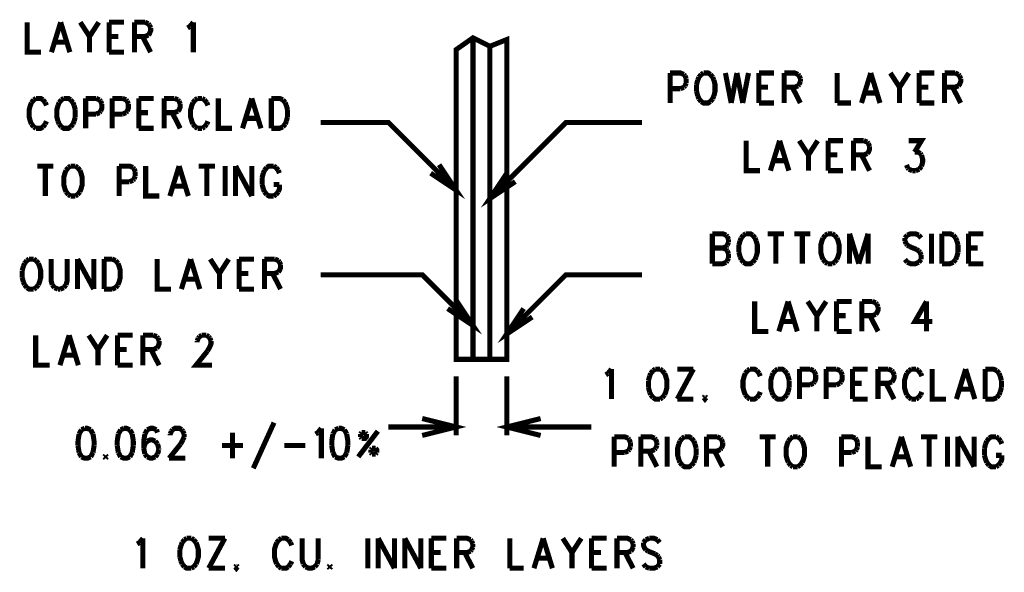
# Model space of a CAD drawing. Extents: x 7.3 to 19.8, y 4.7 to 11.6.
# Tile 8 of 14: x 13 to 15.9, y 4.7 to 6.4. Entities that reach past the tile are written whole.
import ezdxf

# ---------------------------------------------------------------- set-up
doc = ezdxf.new("R2010")
doc.units = 0
doc.layers.add('DD_PHO', color=6, linetype='CONTINUOUS')

msp = doc.modelspace()

# ---------------------------------------------------------------- linework, layer by layer
at = {"layer": 'DD_PHO', "const_width": 0.015}
for points in [[(13.0325, 6.37109), (13.0325, 6.2825), (13.0734, 6.2825)], [(13.13136, 6.37109), (13.10409, 6.2825)], [(13.13136, 6.37109), (13.15863, 6.2825)], [(13.18931, 6.37109), (13.21659, 6.3289)], [(13.24386, 6.37109), (13.21659, 6.3289)], [(13.27454, 6.37109), (13.27454, 6.2825)], [(13.27454, 6.37109), (13.31886, 6.37109)], [(13.34954, 6.37109), (13.34954, 6.2825)], [(13.34954, 6.37109), (13.38022, 6.37109)], [(13.38022, 6.37109), (13.39045, 6.36687)], [(13.39045, 6.36687), (13.39386, 6.36265)], [(13.51318, 6.35843), (13.5234, 6.37109)], [(13.5234, 6.37109), (13.5234, 6.2825)], [(13.39727, 6.35421), (13.39727, 6.34578), (13.39386, 6.33734), (13.39045, 6.33312)], [(13.39386, 6.36265), (13.39727, 6.35421)], [(13.50636, 6.35421), (13.51318, 6.35843)], [(13.11431, 6.31203), (13.1484, 6.31203)], [(13.21659, 6.3289), (13.21659, 6.2825)], [(13.27454, 6.3289), (13.30181, 6.3289)], [(13.38022, 6.3289), (13.34954, 6.3289)], [(13.3734, 6.3289), (13.39727, 6.2825)], [(13.39045, 6.33312), (13.38022, 6.3289)], [(14.3, 5.375), (14.3, 6.29), (14.35, 6.325), (14.4, 6.3), (14.45, 6.32), (14.45, 5.375), (14.3, 5.375)], [(14.35, 6.325), (14.35, 5.375)], [(13.27454, 6.2825), (13.31886, 6.2825)], [(14.4, 6.3), (14.4, 5.375)], [(14.9325, 6.22109), (14.9325, 6.1325)], [(14.9325, 6.22109), (14.96318, 6.22109), (14.9734, 6.21687)], [(15.03136, 6.22109), (15.02454, 6.21687)], [(15.05181, 6.21687), (15.045, 6.22109), (15.03136, 6.22109)], [(15.09613, 6.22109), (15.11318, 6.1325)], [(15.13022, 6.22109), (15.11318, 6.1325)], [(15.13022, 6.22109), (15.14727, 6.1325)], [(15.16431, 6.22109), (15.14727, 6.1325)], [(15.195, 6.22109), (15.195, 6.1325)], [(15.195, 6.22109), (15.23931, 6.22109)], [(15.27, 6.22109), (15.27, 6.1325)], [(15.27, 6.22109), (15.30068, 6.22109), (15.3109, 6.21687)], [(15.42681, 6.22109), (15.42681, 6.1325)], [(15.52568, 6.22109), (15.4984, 6.1325)], [(15.52568, 6.22109), (15.55295, 6.1325)], [(15.58363, 6.22109), (15.6109, 6.1789)], [(15.63818, 6.22109), (15.6109, 6.1789)], [(15.66886, 6.22109), (15.66886, 6.1325)], [(15.66886, 6.22109), (15.71318, 6.22109)], [(15.74386, 6.22109), (15.74386, 6.1325)], [(15.74386, 6.22109), (15.77454, 6.22109)], [(15.77454, 6.22109), (15.78477, 6.21687)], [(14.9734, 6.21687), (14.97681, 6.21265)], [(14.97681, 6.21265), (14.98022, 6.20421)], [(14.98022, 6.19156), (14.97681, 6.18312)], [(14.98022, 6.20421), (14.98022, 6.19156)], [(15.01431, 6.2), (15.0109, 6.18734)], [(15.01772, 6.20843), (15.01431, 6.2)], [(15.02454, 6.21687), (15.01772, 6.20843)], [(15.05863, 6.20843), (15.05181, 6.21687)], [(15.06204, 6.2), (15.05863, 6.20843)], [(15.06204, 6.15359), (15.06545, 6.16625), (15.06545, 6.18734), (15.06204, 6.2)], [(15.3109, 6.21687), (15.31431, 6.21265)], [(15.31431, 6.21265), (15.31772, 6.20421)], [(15.31772, 6.19578), (15.31431, 6.18734)], [(15.31772, 6.20421), (15.31772, 6.19578)], [(15.78477, 6.21687), (15.78818, 6.21265)], [(15.79159, 6.20421), (15.79159, 6.19578), (15.78818, 6.18734), (15.78477, 6.18312)], [(15.78818, 6.21265), (15.79159, 6.20421)], [(14.96318, 6.17468), (14.9325, 6.17468)], [(14.9734, 6.1789), (14.96318, 6.17468)], [(14.97681, 6.18312), (14.9734, 6.1789)], [(15.0109, 6.18734), (15.0109, 6.16625)], [(15.0109, 6.16625), (15.01431, 6.15359)], [(15.195, 6.1789), (15.22227, 6.1789)], [(15.30068, 6.1789), (15.27, 6.1789)], [(15.29386, 6.1789), (15.31772, 6.1325)], [(15.3109, 6.18312), (15.30068, 6.1789)], [(15.31431, 6.18734), (15.3109, 6.18312)], [(15.6109, 6.1789), (15.6109, 6.1325)], [(15.66886, 6.1789), (15.69613, 6.1789)], [(15.77454, 6.1789), (15.74386, 6.1789)], [(15.76772, 6.1789), (15.79159, 6.1325)], [(15.78477, 6.18312), (15.77454, 6.1789)], [(13.045, 6.13343), (13.04159, 6.125), (13.03818, 6.11234), (13.03818, 6.09125), (13.04159, 6.07859), (13.045, 6.07015)], [(13.05181, 6.14187), (13.045, 6.13343)], [(13.05863, 6.14609), (13.05181, 6.14187)], [(13.07909, 6.14187), (13.07227, 6.14609), (13.05863, 6.14609)], [(13.0859, 6.13343), (13.07909, 6.14187)], [(13.08931, 6.125), (13.0859, 6.13343)], [(13.12681, 6.13343), (13.1234, 6.125)], [(13.13363, 6.14187), (13.12681, 6.13343)], [(13.14045, 6.14609), (13.13363, 6.14187)], [(13.1609, 6.14187), (13.15409, 6.14609), (13.14045, 6.14609)], [(13.16772, 6.13343), (13.1609, 6.14187)], [(13.17113, 6.125), (13.16772, 6.13343)], [(13.20522, 6.14609), (13.20522, 6.0575)], [(13.20522, 6.14609), (13.2359, 6.14609)], [(13.2359, 6.14609), (13.24613, 6.14187)], [(13.24613, 6.14187), (13.24954, 6.13765)], [(13.24954, 6.13765), (13.25295, 6.12921)], [(13.28363, 6.14609), (13.28363, 6.0575)], [(13.28363, 6.14609), (13.31431, 6.14609)], [(13.31431, 6.14609), (13.32454, 6.14187)], [(13.32454, 6.14187), (13.32795, 6.13765)], [(13.32795, 6.13765), (13.33136, 6.12921)], [(13.36204, 6.14609), (13.36204, 6.0575)], [(13.36204, 6.14609), (13.40636, 6.14609)], [(13.43704, 6.14609), (13.43704, 6.0575)], [(13.43704, 6.14609), (13.46772, 6.14609)], [(13.46772, 6.14609), (13.47795, 6.14187)], [(13.47795, 6.14187), (13.48136, 6.13765)], [(13.48136, 6.13765), (13.48477, 6.12921)], [(13.52227, 6.13343), (13.51886, 6.125), (13.51545, 6.11234), (13.51545, 6.09125), (13.51886, 6.07859), (13.52227, 6.07015)], [(13.52909, 6.14187), (13.52227, 6.13343)], [(13.5359, 6.14609), (13.52909, 6.14187)], [(13.54954, 6.14609), (13.5359, 6.14609)], [(13.55636, 6.14187), (13.54954, 6.14609)], [(13.56318, 6.13343), (13.55636, 6.14187)], [(13.56659, 6.125), (13.56318, 6.13343)], [(13.59727, 6.14609), (13.59727, 6.0575), (13.63818, 6.0575)], [(13.69613, 6.14609), (13.66886, 6.0575)], [(13.69613, 6.14609), (13.7234, 6.0575)], [(13.75409, 6.14609), (13.75409, 6.0575)], [(13.75409, 6.14609), (13.77795, 6.14609), (13.78818, 6.14187)], [(13.78818, 6.14187), (13.795, 6.13343)], [(13.795, 6.13343), (13.7984, 6.125)], [(15.01431, 6.15359), (15.01772, 6.14515)], [(15.01772, 6.14515), (15.02454, 6.13671)], [(15.02454, 6.13671), (15.03136, 6.1325), (15.045, 6.1325), (15.05181, 6.13671)], [(15.05181, 6.13671), (15.05863, 6.14515)], [(15.05863, 6.14515), (15.06204, 6.15359)], [(15.50863, 6.16203), (15.54272, 6.16203)], [(13.1234, 6.125), (13.12, 6.11234), (13.12, 6.09125), (13.1234, 6.07859)], [(13.17454, 6.11234), (13.17113, 6.125)], [(13.17454, 6.09125), (13.17454, 6.11234)], [(13.24954, 6.10812), (13.24613, 6.1039)], [(13.25295, 6.12921), (13.25295, 6.11656), (13.24954, 6.10812)], [(13.32795, 6.10812), (13.32454, 6.1039)], [(13.33136, 6.12921), (13.33136, 6.11656), (13.32795, 6.10812)], [(13.47795, 6.10812), (13.46772, 6.1039)], [(13.48477, 6.12921), (13.48477, 6.12078), (13.48136, 6.11234), (13.47795, 6.10812)], [(13.7984, 6.125), (13.80181, 6.11234)], [(13.80181, 6.11234), (13.80181, 6.09125)], [(15.195, 6.1325), (15.23931, 6.1325)], [(15.42681, 6.1325), (15.46772, 6.1325)], [(15.66886, 6.1325), (15.71318, 6.1325)], [(13.0859, 6.07015), (13.08931, 6.07859)], [(13.1234, 6.07859), (13.12681, 6.07015)], [(13.16772, 6.07015), (13.17113, 6.07859)], [(13.17113, 6.07859), (13.17454, 6.09125)], [(13.2359, 6.09968), (13.20522, 6.09968)], [(13.24613, 6.1039), (13.2359, 6.09968)], [(13.31431, 6.09968), (13.28363, 6.09968)], [(13.32454, 6.1039), (13.31431, 6.09968)], [(13.36204, 6.1039), (13.38931, 6.1039)], [(13.46772, 6.1039), (13.43704, 6.1039)], [(13.4609, 6.1039), (13.48477, 6.0575)], [(13.56318, 6.07015), (13.56659, 6.07859)], [(13.67909, 6.08703), (13.71318, 6.08703)], [(13.7984, 6.07859), (13.795, 6.07015)], [(13.80181, 6.09125), (13.7984, 6.07859)], [(13.9, 6.075), (14.1, 6.075), (14.3, 5.875)], [(14.85, 6.075), (14.625, 6.075), (14.4, 5.85)], [(13.045, 6.07015), (13.05181, 6.06171)], [(13.05181, 6.06171), (13.05863, 6.0575)], [(13.05863, 6.0575), (13.07227, 6.0575), (13.07909, 6.06171)], [(13.07909, 6.06171), (13.0859, 6.07015)], [(13.12681, 6.07015), (13.13363, 6.06171)], [(13.13363, 6.06171), (13.14045, 6.0575), (13.15409, 6.0575), (13.1609, 6.06171)], [(13.1609, 6.06171), (13.16772, 6.07015)], [(13.36204, 6.0575), (13.40636, 6.0575)], [(13.52227, 6.07015), (13.52909, 6.06171)], [(13.52909, 6.06171), (13.5359, 6.0575)], [(13.5359, 6.0575), (13.54954, 6.0575)], [(13.54954, 6.0575), (13.55636, 6.06171)], [(13.55636, 6.06171), (13.56318, 6.07015)], [(13.78818, 6.06171), (13.77795, 6.0575), (13.75409, 6.0575)], [(13.795, 6.07015), (13.78818, 6.06171)], [(15.1575, 6.02109), (15.1575, 5.9325), (15.1984, 5.9325)], [(15.25636, 6.02109), (15.22909, 5.9325)], [(15.25636, 6.02109), (15.28363, 5.9325)], [(15.31431, 6.02109), (15.34159, 5.9789)], [(15.36886, 6.02109), (15.34159, 5.9789)], [(15.39954, 6.02109), (15.39954, 5.9325)], [(15.39954, 6.02109), (15.44386, 6.02109)], [(15.47454, 6.02109), (15.47454, 5.9325)], [(15.47454, 6.02109), (15.50522, 6.02109)], [(15.50522, 6.02109), (15.51545, 6.01687)], [(15.51545, 6.01687), (15.51886, 6.01265)], [(15.63818, 6.02109), (15.67568, 6.02109), (15.65522, 5.98734)], [(15.52227, 6.00421), (15.52227, 5.99578), (15.51886, 5.98734), (15.51545, 5.98312)], [(15.51886, 6.01265), (15.52227, 6.00421)], [(15.23931, 5.96203), (15.2734, 5.96203)], [(15.34159, 5.9789), (15.34159, 5.9325)], [(15.39954, 5.9789), (15.42681, 5.9789)], [(15.50522, 5.9789), (15.47454, 5.9789)], [(15.4984, 5.9789), (15.52227, 5.9325)], [(15.51545, 5.98312), (15.50522, 5.9789)], [(15.65522, 5.98734), (15.66545, 5.98734), (15.67227, 5.98312)], [(15.67227, 5.98312), (15.67568, 5.9789)], [(15.67568, 5.9789), (15.67909, 5.96625), (15.67909, 5.95781), (15.67568, 5.94515)], [(13.06204, 5.94609), (13.10977, 5.94609)], [(13.0859, 5.94609), (13.0859, 5.8575)], [(13.14727, 5.93343), (13.14386, 5.925), (13.14045, 5.91234), (13.14045, 5.89125), (13.14386, 5.87859), (13.14727, 5.87015)], [(13.15409, 5.94187), (13.14727, 5.93343)], [(13.1609, 5.94609), (13.15409, 5.94187)], [(13.17454, 5.94609), (13.1609, 5.94609)], [(13.18136, 5.94187), (13.17454, 5.94609)], [(13.18818, 5.93343), (13.18136, 5.94187)], [(13.18818, 5.87015), (13.19159, 5.87859), (13.195, 5.89125), (13.195, 5.91234), (13.19159, 5.925), (13.18818, 5.93343)], [(13.30409, 5.94609), (13.30409, 5.8575)], [(13.30409, 5.94609), (13.33477, 5.94609), (13.345, 5.94187)], [(13.345, 5.94187), (13.3484, 5.93765)], [(13.3484, 5.93765), (13.35181, 5.92921)], [(13.3825, 5.94609), (13.3825, 5.8575), (13.4234, 5.8575)], [(13.48136, 5.94609), (13.45409, 5.8575)], [(13.48136, 5.94609), (13.50863, 5.8575)], [(13.53931, 5.94609), (13.58704, 5.94609)], [(13.56318, 5.94609), (13.56318, 5.8575)], [(13.61772, 5.94609), (13.61772, 5.8575)], [(13.6484, 5.94609), (13.6484, 5.8575)], [(13.6484, 5.94609), (13.69613, 5.8575)], [(13.69613, 5.94609), (13.69613, 5.8575)], [(13.73363, 5.93343), (13.73022, 5.925)], [(13.74045, 5.94187), (13.73363, 5.93343)], [(13.7609, 5.94609), (13.74727, 5.94609), (13.74045, 5.94187)], [(13.76772, 5.94187), (13.7609, 5.94609)], [(13.77454, 5.93343), (13.76772, 5.94187)], [(13.77795, 5.925), (13.77454, 5.93343)], [(14.25, 5.95), (14.3, 5.875), (14.225, 5.925)], [(15.39954, 5.9325), (15.44386, 5.9325)], [(15.63477, 5.94093), (15.63136, 5.94937)], [(15.63818, 5.93671), (15.63477, 5.94093)], [(15.6484, 5.9325), (15.63818, 5.93671)], [(15.65863, 5.9325), (15.6484, 5.9325)], [(15.66886, 5.93671), (15.65863, 5.9325)], [(15.67568, 5.94515), (15.66886, 5.93671)], [(13.345, 5.9039), (13.33477, 5.89968)], [(13.3484, 5.90812), (13.345, 5.9039)], [(13.35181, 5.91656), (13.3484, 5.90812)], [(13.35181, 5.92921), (13.35181, 5.91656)], [(13.73022, 5.925), (13.72681, 5.91234)], [(13.72681, 5.91234), (13.72681, 5.89125)], [(14.45, 5.925), (14.4, 5.85), (14.475, 5.9)], [(13.33477, 5.89968), (13.30409, 5.89968)], [(13.46431, 5.88703), (13.4984, 5.88703)], [(13.72681, 5.89125), (13.73022, 5.87859)], [(13.73022, 5.87859), (13.73363, 5.87015)], [(13.7609, 5.89125), (13.77795, 5.89125)], [(13.77454, 5.87015), (13.77795, 5.87859), (13.77795, 5.89125)], [(13.14727, 5.87015), (13.15409, 5.86171)], [(13.15409, 5.86171), (13.1609, 5.8575)], [(13.1609, 5.8575), (13.17454, 5.8575)], [(13.17454, 5.8575), (13.18136, 5.86171)], [(13.18136, 5.86171), (13.18818, 5.87015)], [(13.73363, 5.87015), (13.74045, 5.86171)], [(13.74045, 5.86171), (13.74727, 5.8575), (13.7609, 5.8575)], [(13.7609, 5.8575), (13.76772, 5.86171)], [(13.76772, 5.86171), (13.77454, 5.87015)], [(15.0575, 5.74609), (15.0575, 5.6575)], [(15.0575, 5.74609), (15.08818, 5.74609), (15.0984, 5.74187)], [(15.0984, 5.74187), (15.10181, 5.73765)], [(15.10181, 5.73765), (15.10522, 5.72921)], [(15.10522, 5.72921), (15.10522, 5.72078)], [(15.14272, 5.73343), (15.13931, 5.725)], [(15.14954, 5.74187), (15.14272, 5.73343)], [(15.15636, 5.74609), (15.14954, 5.74187)], [(15.17681, 5.74187), (15.17, 5.74609), (15.15636, 5.74609)], [(15.18363, 5.73343), (15.17681, 5.74187)], [(15.18704, 5.725), (15.18363, 5.73343)], [(15.22113, 5.74609), (15.26886, 5.74609)], [(15.245, 5.74609), (15.245, 5.6575)], [(15.29954, 5.74609), (15.34727, 5.74609)], [(15.3234, 5.74609), (15.3234, 5.6575)], [(15.38477, 5.73343), (15.38136, 5.725), (15.37795, 5.71234), (15.37795, 5.69125), (15.38136, 5.67859), (15.38477, 5.67015)], [(15.39159, 5.74187), (15.38477, 5.73343)], [(15.3984, 5.74609), (15.39159, 5.74187)], [(15.41204, 5.74609), (15.3984, 5.74609)], [(15.41886, 5.74187), (15.41204, 5.74609)], [(15.42568, 5.73343), (15.41886, 5.74187)], [(15.42568, 5.67015), (15.42909, 5.67859), (15.4325, 5.69125), (15.4325, 5.71234), (15.42909, 5.725), (15.42568, 5.73343)], [(15.46318, 5.74609), (15.46318, 5.6575)], [(15.46318, 5.74609), (15.49045, 5.6575)], [(15.51772, 5.74609), (15.49045, 5.6575)], [(15.51772, 5.74609), (15.51772, 5.6575)], [(15.63363, 5.74187), (15.62681, 5.73343)], [(15.62681, 5.73343), (15.62681, 5.725)], [(15.66772, 5.74187), (15.6575, 5.74609), (15.64386, 5.74609), (15.63363, 5.74187)], [(15.67454, 5.73343), (15.66772, 5.74187)], [(15.70522, 5.74609), (15.70522, 5.6575)], [(15.7359, 5.74609), (15.7359, 5.6575)], [(15.7359, 5.74609), (15.75977, 5.74609), (15.77, 5.74187)], [(15.77, 5.74187), (15.77681, 5.73343)], [(15.77681, 5.73343), (15.78022, 5.725)], [(15.81431, 5.74609), (15.81431, 5.6575)], [(15.81431, 5.74609), (15.85863, 5.74609)], [(15.0575, 5.7039), (15.08818, 5.7039)], [(15.0984, 5.70812), (15.08818, 5.7039)], [(15.08818, 5.7039), (15.0984, 5.69968)], [(15.10181, 5.71234), (15.0984, 5.70812)], [(15.0984, 5.69968), (15.10181, 5.69546)], [(15.10522, 5.72078), (15.10181, 5.71234)], [(15.13931, 5.725), (15.1359, 5.71234)], [(15.1359, 5.71234), (15.1359, 5.69125)], [(15.18704, 5.67859), (15.19045, 5.69125), (15.19045, 5.71234), (15.18704, 5.725)], [(15.62681, 5.725), (15.63022, 5.71656)], [(15.63022, 5.71656), (15.63363, 5.71234)], [(15.63363, 5.71234), (15.64045, 5.70812)], [(15.64045, 5.70812), (15.6609, 5.69968)], [(15.6609, 5.69968), (15.66772, 5.69546)], [(15.78022, 5.725), (15.78363, 5.71234)], [(15.78363, 5.71234), (15.78363, 5.69125)], [(15.81431, 5.7039), (15.84159, 5.7039)], [(13.03818, 5.67109), (13.03136, 5.66687)], [(13.05181, 5.67109), (13.03818, 5.67109)], [(13.05863, 5.66687), (13.05181, 5.67109)], [(13.10295, 5.67109), (13.10295, 5.60781), (13.10636, 5.59515)], [(13.14727, 5.59515), (13.15068, 5.60781), (13.15068, 5.67109)], [(13.18136, 5.67109), (13.18136, 5.5825)], [(13.18136, 5.67109), (13.22909, 5.5825)], [(13.22909, 5.67109), (13.22909, 5.5825)], [(13.25977, 5.67109), (13.25977, 5.5825)], [(13.25977, 5.67109), (13.28363, 5.67109)], [(13.28363, 5.67109), (13.29386, 5.66687)], [(13.41659, 5.67109), (13.41659, 5.5825), (13.4575, 5.5825)], [(13.51545, 5.67109), (13.48818, 5.5825)], [(13.51545, 5.67109), (13.54272, 5.5825)], [(13.5734, 5.67109), (13.60068, 5.6289)], [(13.62795, 5.67109), (13.60068, 5.6289)], [(13.65863, 5.67109), (13.65863, 5.5825)], [(13.65863, 5.67109), (13.70295, 5.67109)], [(13.73363, 5.67109), (13.73363, 5.5825)], [(13.73363, 5.67109), (13.76431, 5.67109)], [(13.76431, 5.67109), (13.77454, 5.66687)], [(15.10181, 5.69546), (15.10522, 5.68703)], [(15.10522, 5.67437), (15.10181, 5.66593)], [(15.10522, 5.68703), (15.10522, 5.67437)], [(15.1359, 5.69125), (15.13931, 5.67859)], [(15.13931, 5.67859), (15.14272, 5.67015)], [(15.14272, 5.67015), (15.14954, 5.66171)], [(15.17681, 5.66171), (15.18363, 5.67015)], [(15.18363, 5.67015), (15.18704, 5.67859)], [(15.38477, 5.67015), (15.39159, 5.66171)], [(15.41886, 5.66171), (15.42568, 5.67015)], [(15.63363, 5.66171), (15.62681, 5.67015)], [(15.66772, 5.69546), (15.67113, 5.69125)], [(15.67454, 5.67015), (15.66772, 5.66171)], [(15.67113, 5.69125), (15.67454, 5.68281)], [(15.67454, 5.68281), (15.67454, 5.67015)], [(15.77681, 5.67015), (15.77, 5.66171)], [(15.78022, 5.67859), (15.77681, 5.67015)], [(15.78363, 5.69125), (15.78022, 5.67859)], [(13.02113, 5.65), (13.01772, 5.63734)], [(13.02454, 5.65843), (13.02113, 5.65)], [(13.03136, 5.66687), (13.02454, 5.65843)], [(13.06545, 5.65843), (13.05863, 5.66687)], [(13.06545, 5.59515), (13.06886, 5.60359), (13.07227, 5.61625), (13.07227, 5.63734), (13.06886, 5.65), (13.06545, 5.65843)], [(13.29386, 5.66687), (13.30068, 5.65843)], [(13.30068, 5.65843), (13.30409, 5.65), (13.3075, 5.63734), (13.3075, 5.61625), (13.30409, 5.60359), (13.30068, 5.59515)], [(13.77454, 5.66687), (13.77795, 5.66265)], [(13.78136, 5.65421), (13.78136, 5.64578), (13.77795, 5.63734), (13.77454, 5.63312)], [(13.77795, 5.66265), (13.78136, 5.65421)], [(15.0984, 5.66171), (15.08818, 5.6575), (15.0575, 5.6575)], [(15.10181, 5.66593), (15.0984, 5.66171)], [(15.14954, 5.66171), (15.15636, 5.6575), (15.17, 5.6575), (15.17681, 5.66171)], [(15.39159, 5.66171), (15.3984, 5.6575)], [(15.3984, 5.6575), (15.41204, 5.6575)], [(15.41204, 5.6575), (15.41886, 5.66171)], [(15.66772, 5.66171), (15.6575, 5.6575), (15.64386, 5.6575), (15.63363, 5.66171)], [(15.77, 5.66171), (15.75977, 5.6575), (15.7359, 5.6575)], [(15.81431, 5.6575), (15.85863, 5.6575)], [(13.01772, 5.63734), (13.01772, 5.61625)], [(13.01772, 5.61625), (13.02113, 5.60359)], [(13.4984, 5.61203), (13.5325, 5.61203)], [(13.60068, 5.6289), (13.60068, 5.5825)], [(13.65863, 5.6289), (13.6859, 5.6289)], [(13.76431, 5.6289), (13.73363, 5.6289)], [(13.7575, 5.6289), (13.78136, 5.5825)], [(13.77454, 5.63312), (13.76431, 5.6289)], [(14.35, 5.475), (14.2, 5.625), (13.9, 5.625)], [(14.45, 5.45), (14.625, 5.625), (14.85, 5.625)], [(13.02113, 5.60359), (13.02454, 5.59515)], [(13.02454, 5.59515), (13.03136, 5.58671)], [(13.03136, 5.58671), (13.03818, 5.5825), (13.05181, 5.5825)], [(13.05181, 5.5825), (13.05863, 5.58671)], [(13.05863, 5.58671), (13.06545, 5.59515)], [(13.10636, 5.59515), (13.11318, 5.58671)], [(13.11318, 5.58671), (13.1234, 5.5825)], [(13.1234, 5.5825), (13.13022, 5.5825)], [(13.13022, 5.5825), (13.14045, 5.58671)], [(13.14045, 5.58671), (13.14727, 5.59515)], [(13.28363, 5.5825), (13.25977, 5.5825)], [(13.29386, 5.58671), (13.28363, 5.5825)], [(13.30068, 5.59515), (13.29386, 5.58671)], [(13.65863, 5.5825), (13.70295, 5.5825)], [(14.3, 5.55), (14.35, 5.475), (14.275, 5.525)], [(14.5, 5.525), (14.45, 5.45), (14.525, 5.5)], [(15.1825, 5.54609), (15.1825, 5.4575), (15.2234, 5.4575)], [(15.28136, 5.54609), (15.25409, 5.4575)], [(15.28136, 5.54609), (15.30863, 5.4575)], [(15.33931, 5.54609), (15.36659, 5.5039)], [(15.39386, 5.54609), (15.36659, 5.5039)], [(15.42454, 5.54609), (15.42454, 5.4575)], [(15.42454, 5.54609), (15.46886, 5.54609)], [(15.49954, 5.54609), (15.49954, 5.4575)], [(15.49954, 5.54609), (15.53022, 5.54609)], [(15.53022, 5.54609), (15.54045, 5.54187)], [(15.54045, 5.54187), (15.54386, 5.53765)], [(15.54727, 5.52921), (15.54727, 5.52078), (15.54386, 5.51234), (15.54045, 5.50812)], [(15.54386, 5.53765), (15.54727, 5.52921)], [(15.69045, 5.54609), (15.65636, 5.48703), (15.7075, 5.48703)], [(15.69045, 5.54609), (15.69045, 5.4575)], [(15.36659, 5.5039), (15.36659, 5.4575)], [(15.42454, 5.5039), (15.45181, 5.5039)], [(15.53022, 5.5039), (15.49954, 5.5039)], [(15.5234, 5.5039), (15.54727, 5.4575)], [(15.54045, 5.50812), (15.53022, 5.5039)], [(15.26431, 5.48703), (15.2984, 5.48703)], [(13.0575, 5.44609), (13.0575, 5.3575), (13.0984, 5.3575)], [(13.15636, 5.44609), (13.12909, 5.3575)], [(13.15636, 5.44609), (13.18363, 5.3575)], [(13.21431, 5.44609), (13.24159, 5.4039)], [(13.26886, 5.44609), (13.24159, 5.4039)], [(13.29954, 5.44609), (13.29954, 5.3575)], [(13.29954, 5.44609), (13.34386, 5.44609)], [(13.37454, 5.44609), (13.37454, 5.3575)], [(13.37454, 5.44609), (13.40522, 5.44609)], [(13.40522, 5.44609), (13.41545, 5.44187)], [(13.41545, 5.44187), (13.41886, 5.43765)], [(13.41886, 5.43765), (13.42227, 5.42921)], [(13.53477, 5.42921), (13.53818, 5.43765)], [(13.53818, 5.43765), (13.54159, 5.44187)], [(13.54159, 5.44187), (13.5484, 5.44609)], [(13.5484, 5.44609), (13.56204, 5.44609)], [(13.56204, 5.44609), (13.56886, 5.44187)], [(13.56886, 5.44187), (13.57227, 5.43765)], [(13.57227, 5.43765), (13.57568, 5.42921)], [(15.42454, 5.4575), (15.46886, 5.4575)], [(13.41545, 5.40812), (13.40522, 5.4039)], [(13.42227, 5.42921), (13.42227, 5.42078), (13.41886, 5.41234), (13.41545, 5.40812)], [(13.53477, 5.425), (13.53477, 5.42921)], [(13.57568, 5.42921), (13.57568, 5.42078), (13.57227, 5.41234), (13.56545, 5.39968)], [(13.13931, 5.38703), (13.1734, 5.38703)], [(13.24159, 5.4039), (13.24159, 5.3575)], [(13.29954, 5.4039), (13.32681, 5.4039)], [(13.40522, 5.4039), (13.37454, 5.4039)], [(13.3984, 5.4039), (13.42227, 5.3575)], [(13.56545, 5.39968), (13.53136, 5.3575), (13.57909, 5.3575)], [(13.29954, 5.3575), (13.34386, 5.3575)], [(14.3, 5.325), (14.3, 5.15)], [(14.45, 5.325), (14.45, 5.15)], [(14.7425, 5.32921), (14.74931, 5.33343)], [(14.74931, 5.33343), (14.75954, 5.34609)], [(14.75954, 5.34609), (14.75954, 5.2575)], [(14.87204, 5.325), (14.86863, 5.31234)], [(14.87545, 5.33343), (14.87204, 5.325)], [(14.88227, 5.34187), (14.87545, 5.33343)], [(14.88909, 5.34609), (14.88227, 5.34187)], [(14.90272, 5.34609), (14.88909, 5.34609)], [(14.90954, 5.34187), (14.90272, 5.34609)], [(14.91636, 5.33343), (14.90954, 5.34187)], [(14.91636, 5.27015), (14.91977, 5.27859), (14.92318, 5.29125), (14.92318, 5.31234), (14.91977, 5.325), (14.91636, 5.33343)], [(15.00159, 5.34609), (14.95386, 5.2575)], [(14.95386, 5.34609), (15.00159, 5.34609)], [(15.155, 5.33343), (15.15159, 5.325), (15.14818, 5.31234), (15.14818, 5.29125), (15.15159, 5.27859), (15.155, 5.27015)], [(15.16181, 5.34187), (15.155, 5.33343)], [(15.16863, 5.34609), (15.16181, 5.34187)], [(15.18909, 5.34187), (15.18227, 5.34609), (15.16863, 5.34609)], [(15.1959, 5.33343), (15.18909, 5.34187)], [(15.19931, 5.325), (15.1959, 5.33343)], [(15.2334, 5.325), (15.23, 5.31234), (15.23, 5.29125), (15.2334, 5.27859)], [(15.23681, 5.33343), (15.2334, 5.325)], [(15.24363, 5.34187), (15.23681, 5.33343)], [(15.25045, 5.34609), (15.24363, 5.34187)], [(15.2709, 5.34187), (15.26409, 5.34609), (15.25045, 5.34609)], [(15.27772, 5.33343), (15.2709, 5.34187)], [(15.28113, 5.325), (15.27772, 5.33343)], [(15.28454, 5.31234), (15.28113, 5.325)], [(15.31522, 5.34609), (15.31522, 5.2575)], [(15.31522, 5.34609), (15.3459, 5.34609)], [(15.3459, 5.34609), (15.35613, 5.34187)], [(15.35613, 5.34187), (15.35954, 5.33765)], [(15.35954, 5.33765), (15.36295, 5.32921)], [(15.36295, 5.32921), (15.36295, 5.31656), (15.35954, 5.30812)], [(15.39363, 5.34609), (15.39363, 5.2575)], [(15.39363, 5.34609), (15.42431, 5.34609)], [(15.42431, 5.34609), (15.43454, 5.34187)], [(15.43454, 5.34187), (15.43795, 5.33765)], [(15.43795, 5.33765), (15.44136, 5.32921)], [(15.44136, 5.32921), (15.44136, 5.31656), (15.43795, 5.30812)], [(15.47204, 5.34609), (15.47204, 5.2575)], [(15.47204, 5.34609), (15.51636, 5.34609)], [(15.54704, 5.34609), (15.54704, 5.2575)], [(15.54704, 5.34609), (15.57772, 5.34609)], [(15.57772, 5.34609), (15.58795, 5.34187)], [(15.58795, 5.34187), (15.59136, 5.33765)], [(15.59477, 5.32921), (15.59477, 5.32078), (15.59136, 5.31234), (15.58795, 5.30812)], [(15.59136, 5.33765), (15.59477, 5.32921)], [(15.63227, 5.33343), (15.62886, 5.325), (15.62545, 5.31234), (15.62545, 5.29125), (15.62886, 5.27859), (15.63227, 5.27015)], [(15.63909, 5.34187), (15.63227, 5.33343)], [(15.6459, 5.34609), (15.63909, 5.34187)], [(15.65954, 5.34609), (15.6459, 5.34609)], [(15.66636, 5.34187), (15.65954, 5.34609)], [(15.67318, 5.33343), (15.66636, 5.34187)], [(15.67659, 5.325), (15.67318, 5.33343)], [(15.70727, 5.34609), (15.70727, 5.2575), (15.74818, 5.2575)], [(15.80613, 5.34609), (15.77886, 5.2575)], [(15.80613, 5.34609), (15.8334, 5.2575)], [(15.86409, 5.34609), (15.86409, 5.2575)], [(15.86409, 5.34609), (15.88795, 5.34609), (15.89818, 5.34187)], [(15.89818, 5.34187), (15.905, 5.33343)], [(15.905, 5.33343), (15.9084, 5.325)], [(15.9084, 5.325), (15.91181, 5.31234)], [(14.86863, 5.31234), (14.86863, 5.29125)], [(14.86863, 5.29125), (14.87204, 5.27859)], [(15.28113, 5.27859), (15.28454, 5.29125)], [(15.28454, 5.29125), (15.28454, 5.31234)], [(15.3459, 5.29968), (15.31522, 5.29968)], [(15.35613, 5.3039), (15.3459, 5.29968)], [(15.35954, 5.30812), (15.35613, 5.3039)], [(15.42431, 5.29968), (15.39363, 5.29968)], [(15.43454, 5.3039), (15.42431, 5.29968)], [(15.43795, 5.30812), (15.43454, 5.3039)], [(15.47204, 5.3039), (15.49931, 5.3039)], [(15.57772, 5.3039), (15.54704, 5.3039)], [(15.5709, 5.3039), (15.59477, 5.2575)], [(15.58795, 5.30812), (15.57772, 5.3039)], [(15.91181, 5.29125), (15.9084, 5.27859)], [(15.91181, 5.31234), (15.91181, 5.29125)], [(14.87204, 5.27859), (14.87545, 5.27015)], [(14.87545, 5.27015), (14.88227, 5.26171)], [(14.88227, 5.26171), (14.88909, 5.2575), (14.90272, 5.2575)], [(14.90272, 5.2575), (14.90954, 5.26171)], [(14.90954, 5.26171), (14.91636, 5.27015)], [(15.03568, 5.26593), (15.03227, 5.26171)], [(15.03227, 5.26171), (15.03568, 5.2575), (15.03909, 5.26171)], [(15.03909, 5.26171), (15.03568, 5.26593)], [(15.155, 5.27015), (15.16181, 5.26171)], [(15.16181, 5.26171), (15.16863, 5.2575)], [(15.16863, 5.2575), (15.18227, 5.2575), (15.18909, 5.26171)], [(15.18909, 5.26171), (15.1959, 5.27015)], [(15.1959, 5.27015), (15.19931, 5.27859)], [(15.2334, 5.27859), (15.23681, 5.27015)], [(15.23681, 5.27015), (15.24363, 5.26171)], [(15.24363, 5.26171), (15.25045, 5.2575), (15.26409, 5.2575), (15.2709, 5.26171)], [(15.2709, 5.26171), (15.27772, 5.27015)], [(15.27772, 5.27015), (15.28113, 5.27859)], [(15.63227, 5.27015), (15.63909, 5.26171)], [(15.63909, 5.26171), (15.6459, 5.2575)], [(15.65954, 5.2575), (15.66636, 5.26171)], [(15.66636, 5.26171), (15.67318, 5.27015)], [(15.67318, 5.27015), (15.67659, 5.27859)], [(15.78909, 5.28703), (15.82318, 5.28703)], [(15.89818, 5.26171), (15.88795, 5.2575), (15.86409, 5.2575)], [(15.905, 5.27015), (15.89818, 5.26171)], [(15.9084, 5.27859), (15.905, 5.27015)], [(14.95386, 5.2575), (15.00159, 5.2575)], [(15.47204, 5.2575), (15.51636, 5.2575)], [(15.6459, 5.2575), (15.65954, 5.2575)], [(13.76204, 5.18796), (13.70068, 5.05296)], [(14.3, 5.175), (14.1, 5.175)], [(14.2, 5.2), (14.3, 5.175), (14.2, 5.15)], [(14.55, 5.15), (14.45, 5.175), (14.55, 5.2)], [(14.45, 5.175), (14.7, 5.175)], [(13.1859, 5.15421), (13.1825, 5.13312)], [(13.19272, 5.16687), (13.1859, 5.15421)], [(13.20295, 5.17109), (13.19272, 5.16687)], [(13.22, 5.16687), (13.20977, 5.17109), (13.20295, 5.17109)], [(13.22681, 5.15421), (13.22, 5.16687)], [(13.23022, 5.13312), (13.22681, 5.15421)], [(13.30181, 5.15421), (13.2984, 5.13312)], [(13.30863, 5.16687), (13.30181, 5.15421)], [(13.31886, 5.17109), (13.30863, 5.16687)], [(13.3359, 5.16687), (13.32568, 5.17109), (13.31886, 5.17109)], [(13.34272, 5.15421), (13.3359, 5.16687)], [(13.34613, 5.13312), (13.34272, 5.15421)], [(13.38022, 5.15421), (13.37681, 5.13312)], [(13.38704, 5.16687), (13.38022, 5.15421)], [(13.41431, 5.16687), (13.40409, 5.17109), (13.39727, 5.17109), (13.38704, 5.16687)], [(13.41772, 5.15843), (13.41431, 5.16687)], [(13.45522, 5.15421), (13.45863, 5.16265)], [(13.45522, 5.15), (13.45522, 5.15421)], [(13.45863, 5.16265), (13.46204, 5.16687)], [(13.46204, 5.16687), (13.46886, 5.17109), (13.4825, 5.17109), (13.48931, 5.16687)], [(13.48931, 5.16687), (13.49272, 5.16265)], [(13.49272, 5.16265), (13.49613, 5.15421)], [(13.49613, 5.14578), (13.49272, 5.13734)], [(13.49613, 5.15421), (13.49613, 5.14578)], [(13.63931, 5.15843), (13.63931, 5.0825)], [(13.88477, 5.15421), (13.89159, 5.15843)], [(13.89159, 5.15843), (13.90181, 5.17109)], [(13.90181, 5.17109), (13.90181, 5.0825)], [(13.9359, 5.15421), (13.9325, 5.13312)], [(13.94272, 5.16687), (13.9359, 5.15421)], [(13.95295, 5.17109), (13.94272, 5.16687)], [(13.97, 5.16687), (13.95977, 5.17109), (13.95295, 5.17109)], [(13.97681, 5.15421), (13.97, 5.16687)], [(13.98022, 5.13312), (13.97681, 5.15421)], [(14.06886, 5.16265), (14.0109, 5.08671)], [(14.02113, 5.15843), (14.01772, 5.15421)], [(14.01772, 5.15421), (14.01772, 5.14578)], [(14.01772, 5.14578), (14.02113, 5.14156)], [(14.03136, 5.15843), (14.02113, 5.15843)], [(14.02113, 5.14156), (14.03136, 5.14156), (14.03477, 5.14578), (14.03477, 5.15421)], [(14.03477, 5.15421), (14.03136, 5.15843)], [(14.7675, 5.14609), (14.7675, 5.0575)], [(14.7675, 5.14609), (14.79818, 5.14609), (14.8084, 5.14187)], [(14.8459, 5.14609), (14.8459, 5.0575)], [(14.8459, 5.14609), (14.87659, 5.14609), (14.88681, 5.14187)], [(14.92431, 5.14609), (14.92431, 5.0575)], [(14.97545, 5.14609), (14.96863, 5.14187)], [(14.9959, 5.14187), (14.98909, 5.14609), (14.97545, 5.14609)], [(15.04022, 5.14609), (15.04022, 5.0575)], [(15.04022, 5.14609), (15.0709, 5.14609)], [(15.0709, 5.14609), (15.08113, 5.14187)], [(15.19704, 5.14609), (15.24477, 5.14609)], [(15.2209, 5.14609), (15.2209, 5.0575)], [(15.2959, 5.14609), (15.28909, 5.14187)], [(15.30954, 5.14609), (15.2959, 5.14609)], [(15.31636, 5.14187), (15.30954, 5.14609)], [(15.43909, 5.14609), (15.43909, 5.0575)], [(15.43909, 5.14609), (15.46977, 5.14609), (15.48, 5.14187)], [(15.5175, 5.14609), (15.5175, 5.0575), (15.5584, 5.0575)], [(15.61636, 5.14609), (15.58909, 5.0575)], [(15.61636, 5.14609), (15.64363, 5.0575)], [(15.67431, 5.14609), (15.72204, 5.14609)], [(15.69818, 5.14609), (15.69818, 5.0575)], [(15.75272, 5.14609), (15.75272, 5.0575)], [(15.7834, 5.14609), (15.7834, 5.0575)], [(15.7834, 5.14609), (15.83113, 5.0575)], [(15.83113, 5.14609), (15.83113, 5.0575)], [(15.8959, 5.14609), (15.88227, 5.14609), (15.87545, 5.14187)], [(15.90272, 5.14187), (15.8959, 5.14609)], [(13.1825, 5.13312), (13.1825, 5.12046)], [(13.1825, 5.12046), (13.1859, 5.09937)], [(13.22681, 5.09937), (13.23022, 5.12046)], [(13.23022, 5.12046), (13.23022, 5.13312)], [(13.2984, 5.13312), (13.2984, 5.12046)], [(13.2984, 5.12046), (13.30181, 5.09937)], [(13.34272, 5.09937), (13.34613, 5.12046)], [(13.34613, 5.12046), (13.34613, 5.13312)], [(13.37681, 5.13312), (13.37681, 5.11203)], [(13.38022, 5.12468), (13.37681, 5.11203)], [(13.38704, 5.13312), (13.38022, 5.12468)], [(13.4109, 5.13312), (13.40068, 5.13734), (13.39727, 5.13734), (13.38704, 5.13312)], [(13.41772, 5.12468), (13.4109, 5.13312)], [(13.42113, 5.11203), (13.41772, 5.12468)], [(13.4859, 5.12468), (13.45181, 5.0825)], [(13.49272, 5.13734), (13.4859, 5.12468)], [(13.60863, 5.12046), (13.67, 5.12046)], [(13.79272, 5.12046), (13.85409, 5.12046)], [(13.9325, 5.13312), (13.9325, 5.12046)], [(13.9325, 5.12046), (13.9359, 5.09937)], [(13.97681, 5.09937), (13.98022, 5.12046)], [(13.98022, 5.12046), (13.98022, 5.13312)], [(14.8084, 5.14187), (14.81181, 5.13765)], [(14.81181, 5.13765), (14.81522, 5.12921)], [(14.81522, 5.11656), (14.81181, 5.10812)], [(14.81522, 5.12921), (14.81522, 5.11656)], [(14.88681, 5.14187), (14.89022, 5.13765)], [(14.89022, 5.13765), (14.89363, 5.12921)], [(14.89363, 5.12078), (14.89022, 5.11234)], [(14.89363, 5.12921), (14.89363, 5.12078)], [(14.9584, 5.125), (14.955, 5.11234), (14.955, 5.09125), (14.9584, 5.07859)], [(14.96181, 5.13343), (14.9584, 5.125)], [(14.96863, 5.14187), (14.96181, 5.13343)], [(15.00272, 5.13343), (14.9959, 5.14187)], [(15.00613, 5.125), (15.00272, 5.13343)], [(15.00954, 5.11234), (15.00613, 5.125)], [(15.08113, 5.14187), (15.08454, 5.13765)], [(15.08454, 5.13765), (15.08795, 5.12921)], [(15.08795, 5.12921), (15.08795, 5.12078), (15.08454, 5.11234)], [(15.28227, 5.13343), (15.27886, 5.125), (15.27545, 5.11234), (15.27545, 5.09125), (15.27886, 5.07859), (15.28227, 5.07015)], [(15.28909, 5.14187), (15.28227, 5.13343)], [(15.32318, 5.13343), (15.31636, 5.14187)], [(15.32318, 5.07015), (15.32659, 5.07859), (15.33, 5.09125), (15.33, 5.11234), (15.32659, 5.125), (15.32318, 5.13343)], [(15.48, 5.14187), (15.4834, 5.13765)], [(15.4834, 5.13765), (15.48681, 5.12921)], [(15.48681, 5.11656), (15.4834, 5.10812)], [(15.48681, 5.12921), (15.48681, 5.11656)], [(15.86522, 5.125), (15.86181, 5.11234)], [(15.86863, 5.13343), (15.86522, 5.125)], [(15.87545, 5.14187), (15.86863, 5.13343)], [(15.90954, 5.13343), (15.90272, 5.14187)], [(15.91295, 5.125), (15.90954, 5.13343)], [(13.1859, 5.09937), (13.19272, 5.08671)], [(13.19272, 5.08671), (13.20295, 5.0825), (13.20977, 5.0825), (13.22, 5.08671)], [(13.22, 5.08671), (13.22681, 5.09937)], [(13.26431, 5.09093), (13.2609, 5.08671)], [(13.2609, 5.08671), (13.26431, 5.0825)], [(13.26772, 5.08671), (13.26431, 5.09093)], [(13.26431, 5.0825), (13.26772, 5.08671)], [(13.30181, 5.09937), (13.30863, 5.08671)], [(13.30863, 5.08671), (13.31886, 5.0825), (13.32568, 5.0825), (13.3359, 5.08671)], [(13.3359, 5.08671), (13.34272, 5.09937)], [(13.37681, 5.11203), (13.38022, 5.09515)], [(13.38022, 5.09515), (13.38704, 5.08671)], [(13.38704, 5.08671), (13.39727, 5.0825), (13.40068, 5.0825), (13.4109, 5.08671)], [(13.4109, 5.08671), (13.41772, 5.09515)], [(13.41772, 5.09515), (13.42113, 5.10781)], [(13.42113, 5.10781), (13.42113, 5.11203)], [(13.9359, 5.09937), (13.94272, 5.08671)], [(13.94272, 5.08671), (13.95295, 5.0825), (13.95977, 5.0825), (13.97, 5.08671)], [(13.97, 5.08671), (13.97681, 5.09937)], [(14.05181, 5.11203), (14.0484, 5.10781)], [(14.0484, 5.10781), (14.0484, 5.09937)], [(14.0484, 5.09937), (14.05181, 5.09515)], [(14.06204, 5.11203), (14.05181, 5.11203)], [(14.05181, 5.09515), (14.06204, 5.09515)], [(14.06545, 5.09937), (14.06545, 5.10781), (14.06204, 5.11203)], [(14.06204, 5.09515), (14.06545, 5.09937)], [(14.79818, 5.09968), (14.7675, 5.09968)], [(14.8084, 5.1039), (14.79818, 5.09968)], [(14.81181, 5.10812), (14.8084, 5.1039)], [(14.87659, 5.1039), (14.8459, 5.1039)], [(14.86977, 5.1039), (14.89363, 5.0575)], [(14.88681, 5.10812), (14.87659, 5.1039)], [(14.89022, 5.11234), (14.88681, 5.10812)], [(15.00613, 5.07859), (15.00954, 5.09125)], [(15.00954, 5.09125), (15.00954, 5.11234)], [(15.0709, 5.1039), (15.04022, 5.1039)], [(15.06409, 5.1039), (15.08795, 5.0575)], [(15.08113, 5.10812), (15.0709, 5.1039)], [(15.08454, 5.11234), (15.08113, 5.10812)], [(15.46977, 5.09968), (15.43909, 5.09968)], [(15.48, 5.1039), (15.46977, 5.09968)], [(15.4834, 5.10812), (15.48, 5.1039)], [(15.59931, 5.08703), (15.6334, 5.08703)], [(15.86181, 5.11234), (15.86181, 5.09125)], [(15.86181, 5.09125), (15.86522, 5.07859)], [(15.8959, 5.09125), (15.91295, 5.09125)], [(15.90954, 5.07015), (15.91295, 5.07859), (15.91295, 5.09125)], [(13.45181, 5.0825), (13.49954, 5.0825)], [(14.9584, 5.07859), (14.96181, 5.07015)], [(14.96181, 5.07015), (14.96863, 5.06171)], [(14.96863, 5.06171), (14.97545, 5.0575), (14.98909, 5.0575), (14.9959, 5.06171)], [(14.9959, 5.06171), (15.00272, 5.07015)], [(15.00272, 5.07015), (15.00613, 5.07859)], [(15.28227, 5.07015), (15.28909, 5.06171)], [(15.28909, 5.06171), (15.2959, 5.0575)], [(15.2959, 5.0575), (15.30954, 5.0575)], [(15.30954, 5.0575), (15.31636, 5.06171)], [(15.31636, 5.06171), (15.32318, 5.07015)], [(15.86522, 5.07859), (15.86863, 5.07015)], [(15.86863, 5.07015), (15.87545, 5.06171)], [(15.87545, 5.06171), (15.88227, 5.0575), (15.8959, 5.0575)], [(15.8959, 5.0575), (15.90272, 5.06171)], [(15.90272, 5.06171), (15.90954, 5.07015)], [(13.3575, 4.82921), (13.36431, 4.83343)], [(13.36431, 4.83343), (13.37454, 4.84609)], [(13.37454, 4.84609), (13.37454, 4.7575)], [(13.48704, 4.825), (13.48363, 4.81234)], [(13.49045, 4.83343), (13.48704, 4.825)], [(13.49727, 4.84187), (13.49045, 4.83343)], [(13.50409, 4.84609), (13.49727, 4.84187)], [(13.51772, 4.84609), (13.50409, 4.84609)], [(13.52454, 4.84187), (13.51772, 4.84609)], [(13.53136, 4.83343), (13.52454, 4.84187)], [(13.53136, 4.77015), (13.53477, 4.77859), (13.53818, 4.79125), (13.53818, 4.81234), (13.53477, 4.825), (13.53136, 4.83343)], [(13.61659, 4.84609), (13.56886, 4.7575)], [(13.56886, 4.84609), (13.61659, 4.84609)], [(13.77, 4.83343), (13.76659, 4.825), (13.76318, 4.81234), (13.76318, 4.79125), (13.76659, 4.77859), (13.77, 4.77015)], [(13.77681, 4.84187), (13.77, 4.83343)], [(13.78363, 4.84609), (13.77681, 4.84187)], [(13.80409, 4.84187), (13.79727, 4.84609), (13.78363, 4.84609)], [(13.8109, 4.83343), (13.80409, 4.84187)], [(13.81431, 4.825), (13.8109, 4.83343)], [(13.845, 4.84609), (13.845, 4.78281), (13.8484, 4.77015)], [(13.89272, 4.78281), (13.89272, 4.84609)], [(14.03931, 4.84609), (14.03931, 4.7575)], [(14.07, 4.84609), (14.07, 4.7575)], [(14.07, 4.84609), (14.11772, 4.7575)], [(14.11772, 4.84609), (14.11772, 4.7575)], [(14.1484, 4.84609), (14.1484, 4.7575)], [(14.1484, 4.84609), (14.19613, 4.7575)], [(14.19613, 4.84609), (14.19613, 4.7575)], [(14.22681, 4.84609), (14.22681, 4.7575)], [(14.22681, 4.84609), (14.27113, 4.84609)], [(14.30181, 4.84609), (14.30181, 4.7575)], [(14.30181, 4.84609), (14.3325, 4.84609), (14.34272, 4.84187)], [(14.34272, 4.84187), (14.34613, 4.83765)], [(14.34613, 4.83765), (14.34954, 4.82921)], [(14.34954, 4.82921), (14.34954, 4.82078)], [(14.45863, 4.84609), (14.45863, 4.7575)], [(14.5575, 4.84609), (14.53022, 4.7575)], [(14.5575, 4.84609), (14.58477, 4.7575)], [(14.61545, 4.84609), (14.64272, 4.8039)], [(14.67, 4.84609), (14.64272, 4.8039)], [(14.70068, 4.84609), (14.70068, 4.7575)], [(14.70068, 4.84609), (14.745, 4.84609)], [(14.77568, 4.84609), (14.77568, 4.7575)], [(14.77568, 4.84609), (14.80636, 4.84609), (14.81659, 4.84187)], [(14.81659, 4.84187), (14.82, 4.83765)], [(14.82, 4.83765), (14.8234, 4.82921)], [(14.8234, 4.82921), (14.8234, 4.82078)], [(14.8609, 4.84187), (14.85409, 4.83343)], [(14.85409, 4.83343), (14.85409, 4.825), (14.8575, 4.81656), (14.8609, 4.81234)], [(14.87113, 4.84609), (14.8609, 4.84187)], [(14.895, 4.84187), (14.88477, 4.84609), (14.87113, 4.84609)], [(14.90181, 4.83343), (14.895, 4.84187)], [(13.48363, 4.81234), (13.48363, 4.79125)], [(14.22681, 4.8039), (14.25409, 4.8039)], [(14.3325, 4.8039), (14.30181, 4.8039)], [(14.32568, 4.8039), (14.34954, 4.7575)], [(14.34272, 4.80812), (14.3325, 4.8039)], [(14.34613, 4.81234), (14.34272, 4.80812)], [(14.34954, 4.82078), (14.34613, 4.81234)], [(14.64272, 4.8039), (14.64272, 4.7575)], [(14.70068, 4.8039), (14.72795, 4.8039)], [(14.80636, 4.8039), (14.77568, 4.8039)], [(14.79954, 4.8039), (14.8234, 4.7575)], [(14.81659, 4.80812), (14.80636, 4.8039)], [(14.8234, 4.82078), (14.82, 4.81234), (14.81659, 4.80812)], [(14.8609, 4.81234), (14.86772, 4.80812)], [(14.86772, 4.80812), (14.88818, 4.79968)], [(14.88818, 4.79968), (14.895, 4.79546)], [(14.895, 4.79546), (14.8984, 4.79125)], [(13.48363, 4.79125), (13.48704, 4.77859)], [(13.48704, 4.77859), (13.49045, 4.77015)], [(13.49045, 4.77015), (13.49727, 4.76171)], [(13.52454, 4.76171), (13.53136, 4.77015)], [(13.65068, 4.76593), (13.64727, 4.76171)], [(13.65409, 4.76171), (13.65068, 4.76593)], [(13.77, 4.77015), (13.77681, 4.76171)], [(13.80409, 4.76171), (13.8109, 4.77015)], [(13.8109, 4.77015), (13.81431, 4.77859)], [(13.8484, 4.77015), (13.85522, 4.76171)], [(13.8825, 4.76171), (13.88931, 4.77015)], [(13.88931, 4.77015), (13.89272, 4.78281)], [(13.92681, 4.76593), (13.9234, 4.76171)], [(13.93022, 4.76171), (13.92681, 4.76593)], [(14.54045, 4.78703), (14.57454, 4.78703)], [(14.8609, 4.76171), (14.85409, 4.77015)], [(14.90181, 4.77015), (14.895, 4.76171)], [(14.8984, 4.79125), (14.90181, 4.78281)], [(14.90181, 4.78281), (14.90181, 4.77015)], [(13.49727, 4.76171), (13.50409, 4.7575), (13.51772, 4.7575)], [(13.51772, 4.7575), (13.52454, 4.76171)], [(13.56886, 4.7575), (13.61659, 4.7575)], [(13.64727, 4.76171), (13.65068, 4.7575), (13.65409, 4.76171)], [(13.77681, 4.76171), (13.78363, 4.7575)], [(13.78363, 4.7575), (13.79727, 4.7575), (13.80409, 4.76171)], [(13.85522, 4.76171), (13.86545, 4.7575), (13.87227, 4.7575), (13.8825, 4.76171)], [(13.9234, 4.76171), (13.92681, 4.7575)], [(13.92681, 4.7575), (13.93022, 4.76171)], [(14.22681, 4.7575), (14.27113, 4.7575)], [(14.45863, 4.7575), (14.49954, 4.7575)], [(14.70068, 4.7575), (14.745, 4.7575)], [(14.87113, 4.7575), (14.8609, 4.76171)], [(14.895, 4.76171), (14.88477, 4.7575), (14.87113, 4.7575)]]:
    msp.add_lwpolyline(points, dxfattribs=at)

doc.saveas('drawing.dxf')
